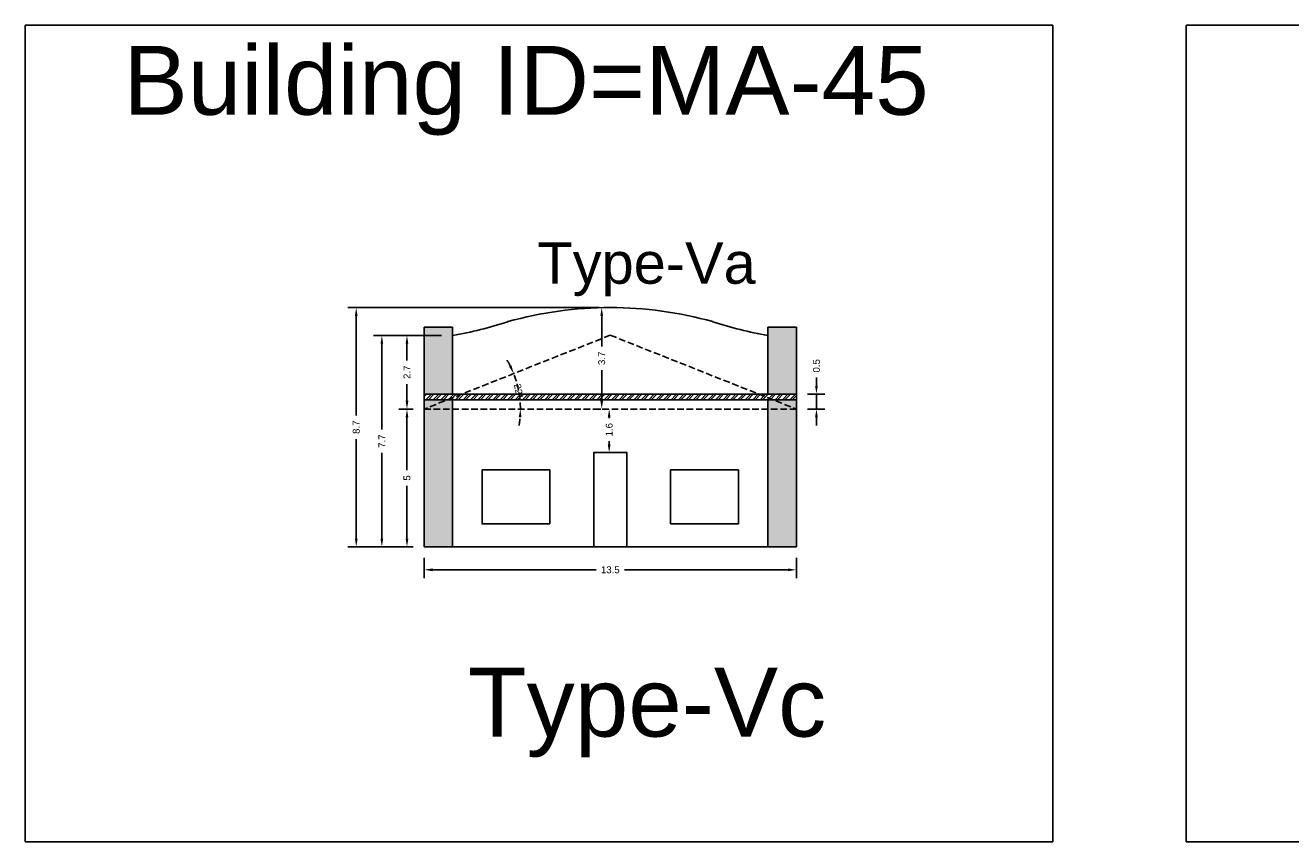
# Model space of a CAD drawing. Header units: metres. Extents: x 3416649 to 3417100, y -6712966 to -6712690.
# Tile 38 of 72: x 3416820 to 3416866, y -6712848 to -6712818. Entities that reach past the tile are written whole.
import ezdxf

# ---------------------------------------------------------------- set-up
doc = ezdxf.new("R2010")
doc.units = ezdxf.units.M
doc.linetypes.add('ACAD_ISO02W100', pattern=[15, 12, -3])
doc.layers.add('Dotted', color=7, linetype='ACAD_ISO02W100', plot=False)
doc.styles.get("Standard").update_dxf_attribs({"font": 'arial.ttf'})
doc.dimstyles.new('ISO-25', dxfattribs={"dimtxt": 0.25, "dimasz": 0.3, "dimexe": 0.3, "dimexo": 0.4, "dimgap": 0.2, "dimtad": 0, "dimdec": 1, "dimdsep": 46, "dimtxsty": 'Standard', "dimcen": 2.5, "dimadec": 0, "dimazin": 0, "dimtfac": 1, "dimtdec": 1, "dimtmove": 0, "dimatfit": 3, "dimfxl": 1, "dimarcsym": 0})

# ---------------------------------------------------------------- blocks, each defined once
blk = doc.blocks.new('*D366')
at = {"layer": 'Defpoints', "color": 0, "ltscale": 0.02, "transparency": 16777216}
for p in [(3416841.274, -6712829.264), (3416837.985, -6712831.504), (3416834.524, -6712831.942), (3416834.524, -6712831.942), (3416848.024, -6712831.942)]:
    blk.add_point(p, dxfattribs=at)
at = {"layer": 'Dotted', "color": 0, "lineweight": -2, "ltscale": 0.02, "transparency": 16777216}
for start, end in [(26.5702, 31.4987), (360, 21.6417), (350.143, 355.0715)]:
    blk.add_arc((3416834.524, -6712831.942), 3.489, start, end, dxfattribs=at)
at = {"layer": 'Dotted', "color": 0, "ltscale": 0.02, "transparency": 16777216}
for points in [[(3416837.69, -6712830.361), (3416837.599, -6712830.402), (3416837.767, -6712830.655)], [(3416837.95, -6712832.24), (3416838.05, -6712832.244), (3416838.013, -6712831.942)]]:
    blk.add_solid(points, dxfattribs=at)
at = {"layer": 'Dotted', "color": 0, "ltscale": 0.02, "transparency": 16777216, "insert": (3416837.951, -6712831.287), "char_height": 0.25, "attachment_point": 5, "rotation": 280.8209}
blk.add_mtext('22°', dxfattribs=at)
blk = doc.blocks.new('*D367')
at = {"color": 0, "lineweight": -2, "transparency": 16777216}
for p, q in [((3416834.524, -6712837.342), (3416834.524, -6712838.075)), ((3416848.024, -6712837.342), (3416848.024, -6712838.075)), ((3416834.824, -6712837.775), (3416840.761, -6712837.775)), ((3416847.724, -6712837.775), (3416841.788, -6712837.775))]:
    blk.add_line(p, q, dxfattribs=at)
at = {"color": 0, "transparency": 16777216}
for points in [[(3416834.824, -6712837.725), (3416834.824, -6712837.825), (3416834.524, -6712837.775)], [(3416847.724, -6712837.725), (3416847.724, -6712837.825), (3416848.024, -6712837.775)]]:
    blk.add_solid(points, dxfattribs=at)
at = {"layer": 'Defpoints', "color": 0, "transparency": 16777216}
for p in [(3416834.524, -6712836.942), (3416848.024, -6712836.942), (3416848.024, -6712837.775)]:
    blk.add_point(p, dxfattribs=at)
at = {"color": 0, "transparency": 16777216, "insert": (3416841.274, -6712837.775), "char_height": 0.25, "attachment_point": 5}
blk.add_mtext('13.5', dxfattribs=at)
blk = doc.blocks.new('*D368')
at = {"color": 0, "lineweight": -2, "transparency": 16777216}
for p, q in [((3416834.124, -6712831.942), (3416833.597, -6712831.942)), ((3416833.897, -6712832.242), (3416833.897, -6712834.159)), ((3416833.897, -6712836.642), (3416833.897, -6712834.725)), ((3416834.124, -6712836.942), (3416833.597, -6712836.942))]:
    blk.add_line(p, q, dxfattribs=at)
at = {"color": 0, "transparency": 16777216}
for points in [[(3416833.847, -6712832.242), (3416833.947, -6712832.242), (3416833.897, -6712831.942)], [(3416833.847, -6712836.642), (3416833.947, -6712836.642), (3416833.897, -6712836.942)]]:
    blk.add_solid(points, dxfattribs=at)
at = {"layer": 'Defpoints', "color": 0, "transparency": 16777216}
for p in [(3416833.897, -6712831.942), (3416834.524, -6712831.942), (3416834.524, -6712836.942)]:
    blk.add_point(p, dxfattribs=at)
at = {"color": 0, "transparency": 16777216, "insert": (3416833.897, -6712834.442), "char_height": 0.25, "attachment_point": 5, "rotation": 90}
blk.add_mtext('5', dxfattribs=at)
blk = doc.blocks.new('*D369')
at = {"color": 0, "lineweight": -2, "transparency": 16777216}
for p, q in [((3416835.154, -6712829.272), (3416833.597, -6712829.272)), ((3416833.897, -6712829.572), (3416833.897, -6712830.177)), ((3416833.897, -6712831.642), (3416833.897, -6712831.037)), ((3416834.124, -6712831.942), (3416833.597, -6712831.942))]:
    blk.add_line(p, q, dxfattribs=at)
at = {"color": 0, "transparency": 16777216}
for points in [[(3416833.847, -6712829.572), (3416833.947, -6712829.572), (3416833.897, -6712829.272)], [(3416833.847, -6712831.642), (3416833.947, -6712831.642), (3416833.897, -6712831.942)]]:
    blk.add_solid(points, dxfattribs=at)
at = {"layer": 'Defpoints', "color": 0, "transparency": 16777216}
for p in [(3416833.897, -6712829.272), (3416835.554, -6712829.272), (3416834.524, -6712831.942)]:
    blk.add_point(p, dxfattribs=at)
at = {"color": 0, "transparency": 16777216, "insert": (3416833.897, -6712830.607), "char_height": 0.25, "attachment_point": 5, "rotation": 90}
blk.add_mtext('2.7', dxfattribs=at)
blk = doc.blocks.new('*D370')
at = {"color": 0, "lineweight": -2, "transparency": 16777216}
for p, q in [((3416840.874, -6712828.262), (3416840.663, -6712828.262)), ((3416840.963, -6712828.562), (3416840.963, -6712829.675)), ((3416840.963, -6712831.642), (3416840.963, -6712830.53)), ((3416840.874, -6712831.942), (3416840.663, -6712831.942))]:
    blk.add_line(p, q, dxfattribs=at)
at = {"color": 0, "transparency": 16777216}
for points in [[(3416840.913, -6712828.562), (3416841.013, -6712828.562), (3416840.963, -6712828.262)], [(3416840.913, -6712831.642), (3416841.013, -6712831.642), (3416840.963, -6712831.942)]]:
    blk.add_solid(points, dxfattribs=at)
at = {"layer": 'Defpoints', "color": 0, "transparency": 16777216}
for p in [(3416841.274, -6712828.262), (3416840.963, -6712831.942), (3416841.274, -6712831.942)]:
    blk.add_point(p, dxfattribs=at)
at = {"color": 0, "transparency": 16777216, "insert": (3416840.963, -6712830.102), "char_height": 0.25, "attachment_point": 5, "rotation": 90}
blk.add_mtext('3.7', dxfattribs=at)
blk = doc.blocks.new('*D371')
at = {"color": 0, "lineweight": -2, "transparency": 16777216}
for p, q in [((3416835.154, -6712829.272), (3416832.686, -6712829.272)), ((3416832.986, -6712829.572), (3416832.986, -6712832.68)), ((3416832.986, -6712836.642), (3416832.986, -6712833.534)), ((3416834.124, -6712836.942), (3416832.686, -6712836.942))]:
    blk.add_line(p, q, dxfattribs=at)
at = {"color": 0, "transparency": 16777216}
for points in [[(3416832.936, -6712829.572), (3416833.036, -6712829.572), (3416832.986, -6712829.272)], [(3416832.936, -6712836.642), (3416833.036, -6712836.642), (3416832.986, -6712836.942)]]:
    blk.add_solid(points, dxfattribs=at)
at = {"layer": 'Defpoints', "color": 0, "transparency": 16777216}
for p in [(3416832.986, -6712829.272), (3416835.554, -6712829.272), (3416834.524, -6712836.942)]:
    blk.add_point(p, dxfattribs=at)
at = {"color": 0, "transparency": 16777216, "insert": (3416832.986, -6712833.107), "char_height": 0.25, "attachment_point": 5, "rotation": 90}
blk.add_mtext('7.7', dxfattribs=at)
blk = doc.blocks.new('*D372')
at = {"color": 0, "lineweight": -2, "transparency": 16777216}
for p, q in [((3416840.874, -6712828.262), (3416831.756, -6712828.262)), ((3416832.056, -6712828.562), (3416832.056, -6712832.174)), ((3416832.056, -6712836.642), (3416832.056, -6712833.03)), ((3416834.124, -6712836.942), (3416831.756, -6712836.942))]:
    blk.add_line(p, q, dxfattribs=at)
at = {"color": 0, "transparency": 16777216}
for points in [[(3416832.006, -6712828.562), (3416832.106, -6712828.562), (3416832.056, -6712828.262)], [(3416832.006, -6712836.642), (3416832.106, -6712836.642), (3416832.056, -6712836.942)]]:
    blk.add_solid(points, dxfattribs=at)
at = {"layer": 'Defpoints', "color": 0, "transparency": 16777216}
for p in [(3416832.056, -6712828.262), (3416841.274, -6712828.262), (3416834.524, -6712836.942)]:
    blk.add_point(p, dxfattribs=at)
at = {"color": 0, "transparency": 16777216, "insert": (3416832.056, -6712832.602), "char_height": 0.25, "attachment_point": 5, "rotation": 90}
blk.add_mtext('8.7', dxfattribs=at)
blk = doc.blocks.new('*D373')
at = {"color": 0, "lineweight": -2, "transparency": 16777216}
for p, q in [((3416840.874, -6712831.942), (3416840.933, -6712831.942)), ((3416841.233, -6712832.242), (3416841.233, -6712832.276)), ((3416841.233, -6712833.222), (3416841.233, -6712833.108)), ((3416840.874, -6712833.522), (3416840.933, -6712833.522))]:
    blk.add_line(p, q, dxfattribs=at)
at = {"color": 0, "transparency": 16777216}
for points in [[(3416841.183, -6712832.242), (3416841.283, -6712832.242), (3416841.233, -6712831.942)], [(3416841.183, -6712833.222), (3416841.283, -6712833.222), (3416841.233, -6712833.522)]]:
    blk.add_solid(points, dxfattribs=at)
at = {"layer": 'Defpoints', "color": 0, "transparency": 16777216}
for p in [(3416841.233, -6712831.942), (3416841.274, -6712831.942), (3416841.274, -6712833.522)]:
    blk.add_point(p, dxfattribs=at)
at = {"color": 0, "transparency": 16777216, "insert": (3416841.233, -6712832.692), "char_height": 0.25, "attachment_point": 5, "rotation": 90}
blk.add_mtext('1.6', dxfattribs=at)
blk = doc.blocks.new('*D374')
at = {"color": 0, "lineweight": -2, "transparency": 16777216}
for p, q in [((3416848.753, -6712831.102), (3416848.753, -6712830.802)), ((3416848.424, -6712831.402), (3416849.053, -6712831.402)), ((3416848.753, -6712831.942), (3416848.753, -6712831.402)), ((3416848.424, -6712831.942), (3416849.053, -6712831.942)), ((3416848.753, -6712832.242), (3416848.753, -6712832.542))]:
    blk.add_line(p, q, dxfattribs=at)
at = {"color": 0, "transparency": 16777216}
for points in [[(3416848.703, -6712831.102), (3416848.803, -6712831.102), (3416848.753, -6712831.402)], [(3416848.703, -6712832.242), (3416848.803, -6712832.242), (3416848.753, -6712831.942)]]:
    blk.add_solid(points, dxfattribs=at)
at = {"layer": 'Defpoints', "color": 0, "transparency": 16777216}
for p in [(3416848.024, -6712831.402), (3416848.753, -6712831.402), (3416848.024, -6712831.942)]:
    blk.add_point(p, dxfattribs=at)
at = {"color": 0, "transparency": 16777216, "insert": (3416848.753, -6712830.374), "char_height": 0.25, "attachment_point": 5, "rotation": 90}
blk.add_mtext('0.5', dxfattribs=at)

msp = doc.modelspace()

# ---------------------------------------------------------------- hatches: boundary and pattern name
h = msp.add_hatch(color=256)
h.dxf.hatch_style = 1
h.paths.add_polyline_path([(3416835.554, -6712831.602), (3416834.524, -6712831.602), (3416834.524, -6712836.942), (3416835.554, -6712836.942)])
h.paths.add_polyline_path([(3416834.524, -6712831.402), (3416835.554, -6712831.402), (3416835.554, -6712828.972), (3416834.524, -6712828.972)])
h.paths.add_polyline_path([(3416846.994, -6712831.402), (3416848.024, -6712831.402), (3416848.024, -6712828.972), (3416846.994, -6712828.972)])
h.paths.add_polyline_path([(3416848.024, -6712831.602), (3416846.994, -6712831.602), (3416846.994, -6712836.942), (3416848.024, -6712836.942)])
h = msp.add_hatch()
h.set_pattern_fill('ANSI32', color=256, scale=0.02)
h.set_pattern_definition([(45, (-7.2179, 0), (-0.134703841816, 0.134703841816), []), (45, (-7.1281, 0), (-0.134703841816, 0.134703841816), [])])
h.paths.add_polyline_path([(3416848.024, -6712831.402), (3416834.524, -6712831.402), (3416834.524, -6712831.602), (3416848.024, -6712831.602)])

# ---------------------------------------------------------------- linework, layer by layer
for points in [[(3416820.05, -6712818.02), (3416857.325, -6712818.02), (3416857.325, -6712847.639), (3416820.05, -6712847.639)], [(3416862.172, -6712818.02), (3416902.852, -6712818.02), (3416902.852, -6712847.639), (3416862.172, -6712847.639)], [(3416839.084, -6712836.112), (3416836.624, -6712836.112), (3416836.624, -6712834.152), (3416839.084, -6712834.152)], [(3416843.464, -6712836.112), (3416845.924, -6712836.112), (3416845.924, -6712834.152), (3416843.464, -6712834.152)]]:
    msp.add_lwpolyline(points, close=True)
for points in [[(3416834.524, -6712828.972), (3416835.554, -6712828.972)], [(3416834.524, -6712828.972), (3416834.524, -6712836.942)], [(3416835.554, -6712828.972), (3416835.554, -6712831.402)], [(3416846.994, -6712828.972), (3416846.994, -6712831.402)], [(3416846.994, -6712828.972), (3416848.024, -6712828.972)], [(3416848.024, -6712828.972), (3416848.024, -6712836.942)], [(3416834.524, -6712831.402), (3416848.024, -6712831.402)], [(3416834.524, -6712831.602), (3416848.024, -6712831.602)], [(3416835.554, -6712831.602), (3416835.554, -6712836.942)], [(3416846.994, -6712831.602), (3416846.994, -6712836.942)], [(3416840.674, -6712836.942), (3416840.674, -6712833.522), (3416841.874, -6712833.522), (3416841.874, -6712836.942)], [(3416834.524, -6712836.942), (3416848.024, -6712836.942)]]:
    msp.add_lwpolyline(points)
for centre, radius, start, end in [((3416841.274, -6712842.084), 13.822, 74.3872, 105.6128), ((3416833.414, -6712816.462), 12.988, 279.4843, 288.5882), ((3416849.134, -6712816.462), 12.988, 251.4118, 260.5157)]:
    msp.add_arc(centre, radius, start, end)
at = {"layer": 'Dotted', "ltscale": 0.02}
for points in [[(3416841.274, -6712829.264), (3416834.524, -6712831.942)], [(3416841.274, -6712829.264), (3416848.024, -6712831.942)], [(3416834.524, -6712831.942), (3416848.024, -6712831.942)]]:
    msp.add_lwpolyline(points, dxfattribs=at)

# ---------------------------------------------------------------- texts
at = {"attachment_point": 1}
for s, width, insert, char_height in [('Building ID=MA-45', 67.86454, (3416823.613, -6712818.765), 2.5), ('Type-Va ', 9.99112, (3416838.63, -6712825.896), 1.5), ('Type-Vc', 67.86454, (3416836.105, -6712841.326), 2.5)]:
    msp.add_mtext_dynamic_manual_height_columns(s, width=width, gutter_width=12.5, heights=[0.517], dxfattribs=dict(at, insert=insert, char_height=char_height))

# ---------------------------------------------------------------- dimensions: what is measured, and where the dimension line sits
for base, p1, p2, picture, middle in [((3416832.056, -6712828.262), (3416834.524, -6712836.942), (3416841.274, -6712828.262), '*D372', (3416832.056, -6712832.602)), ((3416840.963, -6712831.942), (3416841.274, -6712828.262), (3416841.274, -6712831.942), '*D370', (3416840.963, -6712830.102)), ((3416832.986, -6712829.272), (3416834.524, -6712836.942), (3416835.554, -6712829.272), '*D371', (3416832.986, -6712833.107)), ((3416833.897, -6712829.272), (3416834.524, -6712831.942), (3416835.554, -6712829.272), '*D369', (3416833.897, -6712830.607)), ((3416848.753, -6712831.402), (3416848.024, -6712831.942), (3416848.024, -6712831.402), '*D374', (3416848.753, -6712830.374)), ((3416833.897, -6712831.942), (3416834.524, -6712836.942), (3416834.524, -6712831.942), '*D368', (3416833.897, -6712834.442))]:
    dim = msp.add_linear_dim(base=base, p1=p1, p2=p2, angle=90, dimstyle='ISO-25')
    dim.commit()
    dim.dimension.update_dxf_attribs({"geometry": picture, "text_midpoint": middle})
dim = msp.add_linear_dim(base=(3416841.233, -6712831.942), p1=(3416841.274, -6712833.522), p2=(3416841.274, -6712831.942), angle=90, dimstyle='ISO-25')
dim.commit()
dim.dimension.update_dxf_attribs({"geometry": '*D373', "text_midpoint": (3416841.233, -6712832.692), "dimtype": 160})
dim = msp.add_linear_dim(base=(3416848.024, -6712837.775), p1=(3416834.524, -6712836.942), p2=(3416848.024, -6712836.942), dimstyle='ISO-25')
dim.commit()
dim.dimension.update_dxf_attribs({"geometry": '*D367', "text_midpoint": (3416841.274, -6712837.775)})
at = {"layer": 'Dotted', "ltscale": 0.02}
dim = msp.add_angular_dim_2l(base=(3416837.985, -6712831.504), line1=((3416834.524, -6712831.942), (3416848.024, -6712831.942)), line2=((3416841.274, -6712829.264), (3416834.524, -6712831.942)), dimstyle='ISO-25', dxfattribs=at)
dim.commit()
dim.dimension.update_dxf_attribs({"geometry": '*D366', "text_midpoint": (3416837.951, -6712831.287)})

doc.saveas('drawing.dxf')
